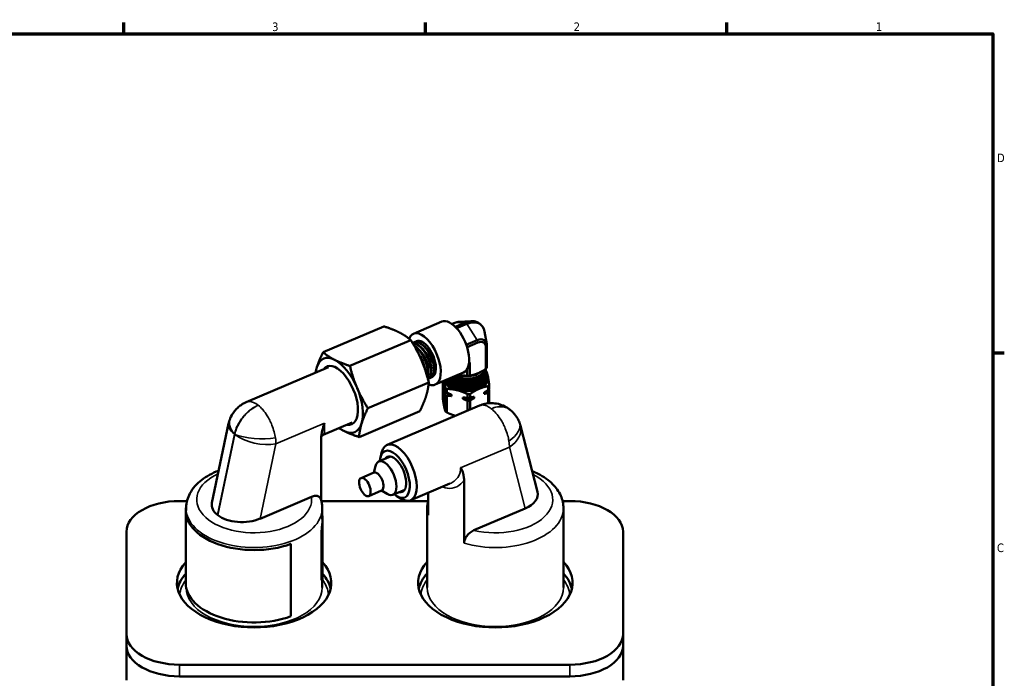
# Model space of a CAD drawing. Header units: inches. Extents: x 0.1 to 33.9, y 0.6 to 21.4.
# Tile 39 of 39: x 19.8 to 33.7, y 11.9 to 21.2. Entities that reach past the tile are written whole.
import ezdxf

# ---------------------------------------------------------------- set-up
doc = ezdxf.new("R2010")
doc.units = ezdxf.units.IN
doc.header["$MEASUREMENT"] = 0
for name, color, linetype, lineweight in [('Border (ANSI)', 7, 'Continuous', 70), ('Visible (ANSI)', 7, 'Continuous', 50), ('Visible Narrow (ANSI)', 7, 'Continuous', 35)]:
    doc.layers.add(name, color=color, linetype=linetype, lineweight=lineweight)
doc.styles.add('Note Text (ANSI)', font='tahoma.ttf')

# ---------------------------------------------------------------- blocks, each defined once
blk = doc.blocks.new('Borders Default Border')
at = {"layer": 'Border (ANSI)'}
for p, q in [((21.25, 21), (21.25, 21.16)), ((25.5, 21), (25.5, 21.16)), ((29.75, 21), (29.75, 21.16)), ((33.5, 16.5), (33.66, 16.5))]:
    blk.add_line(p, q, dxfattribs=at)
at = {"layer": 'Border (ANSI)', "flags": 128}
blk.add_lwpolyline([(0.5, 1), (0.5, 21), (33.5, 21), (33.5, 1), (0.5, 1)], dxfattribs=at)
at = {"layer": 'Border (ANSI)', "char_height": 0.12, "attachment_point": 7, "style": 'Note Text (ANSI)'}
for s, insert in [('3', (23.338, 21.037)), ('2', (27.589, 21.04)), ('1', (31.848, 21.04)), ('D', (33.556, 19.19)), ('C', (33.556, 13.688))]:
    blk.add_mtext(s, dxfattribs=dict(at, insert=insert))

msp = doc.modelspace()

# ---------------------------------------------------------------- linework, layer by layer
at = {"layer": 'Visible (ANSI)'}
for p, q in [((25.732, 16.94), (25.331, 16.77)), ((25.963, 16.936), (26.146, 16.947)), ((24.915, 16.874), (24.057, 16.509)), ((25.916, 16.924), (25.875, 16.907)), ((25.922, 16.867), (26.061, 16.926)), ((26.083, 16.909), (25.94, 16.848)), ((26.365, 16.621), (26.332, 16.802)), ((25.293, 16.681), (24.435, 16.316)), ((26.075, 16.615), (26.228, 16.68)), ((25.34, 16.65), (25.334, 16.648)), ((26.239, 16.645), (26.086, 16.581)), ((26.352, 16.276), (26.352, 16.579)), ((26.367, 16.598), (26.367, 16.295)), ((24.134, 16.298), (22.975, 15.804)), ((26.089, 16.177), (26.089, 16.27)), ((26.115, 16.362), (26.125, 16.366)), ((26.125, 16.366), (26.125, 16.179)), ((26.353, 16.272), (26.353, 16.267)), ((25.578, 16.151), (25.573, 16.149)), ((26.038, 16.223), (25.637, 16.052)), ((26.353, 16.238), (26.353, 16.233)), ((26.353, 16.204), (26.353, 16.199)), ((26.353, 16.17), (26.353, 16.165)), ((26.353, 16.136), (26.353, 16.135)), ((25.547, 16.083), (24.688, 15.718)), ((25.743, 16.095), (25.743, 15.86)), ((25.751, 16.087), (25.751, 16.066)), ((25.771, 15.966), (25.771, 15.986)), ((25.779, 15.957), (25.779, 16.009)), ((25.8, 15.992), (25.8, 15.94)), ((26.385, 15.978), (26.385, 16.03)), ((26.4, 16.049), (26.4, 15.998)), ((25.779, 15.677), (25.779, 15.912)), ((25.8, 15.895), (25.8, 15.66)), ((25.866, 15.912), (25.866, 15.891)), ((26.027, 15.851), (26.027, 15.871)), ((26.093, 15.867), (26.093, 15.918)), ((26.129, 15.92), (26.129, 15.869)), ((26.129, 15.824), (26.129, 15.7)), ((26.186, 15.881), (26.186, 15.861)), ((26.328, 15.921), (26.328, 15.941)), ((26.385, 15.789), (26.385, 15.933)), ((26.4, 15.952), (26.4, 15.79)), ((24.959, 15.202), (26.263, 15.757)), ((26.093, 15.685), (26.093, 15.822)), ((26.692, 15.698), (26.687, 15.701)), ((25.422, 15.679), (24.564, 15.313)), ((25.884, 15.625), (25.884, 15.596)), ((22.49, 14.384), (22.726, 15.502)), ((24.466, 15.516), (24.058, 15.342)), ((27.079, 14.541), (26.841, 15.469)), ((24.03, 14.419), (24.03, 15.295)), ((24.84, 14.967), (25.008, 15.038)), ((24.865, 15.021), (24.882, 15.092)), ((24.773, 14.81), (24.794, 14.901)), ((24.773, 14.811), (24.592, 14.733)), ((25.292, 14.42), (25.846, 14.656)), ((26.045, 14.705), (26.045, 13.816)), ((23.893, 14.469), (23.17, 14.161)), ((24.881, 14.558), (24.7, 14.48)), ((24.88, 14.557), (24.96, 14.509)), ((25.04, 14.497), (25.208, 14.568)), ((25.097, 14.478), (25.159, 14.441)), ((25.54, 14.211), (25.54, 14.526)), ((22.138, 14.41), (22.035, 14.41)), ((22.125, 14.275), (22.125, 14.308)), ((25.538, 14.41), (24.033, 14.41)), ((24.045, 14.155), (24.045, 14.308)), ((25.525, 13.192), (25.525, 14.308)), ((26.906, 14.304), (26.183, 13.997)), ((27.535, 14.41), (27.433, 14.41)), ((27.445, 13.192), (27.445, 14.308)), ((22.12, 13.254), (22.12, 14.275)), ((22.573, 14.209), (22.567, 14.213)), ((24.05, 13.338), (24.05, 14.155)), ((21.285, 13.977), (21.285, 12.534)), ((24.035, 13.952), (24.035, 13.34)), ((28.285, 12.534), (28.285, 13.977)), ((23.602, 13.805), (23.6, 13.807)), ((23.602, 12.784), (23.602, 13.805)), ((22.125, 13.192), (22.125, 13.197)), ((24.043, 13.287), (24.038, 13.288)), ((24.045, 13.192), (24.045, 13.29)), ((21.285, 12.534), (21.285, 12.37)), ((28.285, 12.37), (28.285, 12.534)), ((21.285, 12.37), (21.285, 11.881)), ((28.285, 11.881), (28.285, 12.37)), ((22.035, 12.101), (27.535, 12.101)), ((27.535, 11.937), (22.035, 11.937))]:
    msp.add_line(p, q, dxfattribs=at)
msp.add_arc((26.072, 16.661), 0.315, 47.5244, 56.3417, dxfattribs=at)
for centre, major_axis, ratio, start_param, end_param in [((25.885, 16.581), (0.153, -0.359), 0.484496, 0, 3.141593), ((25.916, 16.783), (0.107, 0.136), 0.657214, 0.527572, 0.872622), ((26.061, 16.669), (0.194, 0.247), 0.657214, 0.050627, 0.872622), ((26.083, 16.652), (0.194, 0.247), 0.657214, 5.755613, 7.155807), ((25.484, 16.411), (0.153, -0.359), 0.484496, 5.825991, 9.884167), ((25.484, 16.411), (0.108, -0.254), 0.484496, 6.211463, 9.569271), ((26.228, 16.539), (0.107, 0.136), 0.657214, 5.585011, 7.155807), ((26.239, 16.53), (0.087, 0.111), 0.657214, 5.585011, 7.155807), ((24.285, 15.9), (-0.22, 0.518), 0.484496, 5.757176, 6.804374), ((24.285, 15.9), (-0.22, 0.518), 0.484496, 4.709979, 5.757176), ((24.285, 15.9), (-0.22, 0.518), 0.484496, 0.521189, 0.714295), ((24.285, 15.9), (0.174, -0.409), 0.484496, 5.989765, 9.718198), ((26.072, 16.661), (-0.245, -0.371), 0.532524, 1.028503, 1.062396), ((26.072, 16.358), (0.315, 0), 0.57735, 5.813275, 5.929215), ((26.072, 16.12), (0.351, 0), 0.57735, 0.583551, 0.641077), ((26.072, 16.138), (-0.313, 0), 0.57735, 0.179277, 1.158856), ((26.072, 16.138), (0.286, 0), 0.57735, 3.274431, 6.461096), ((26.072, 16.135), (-0.281, 0), 0.57735, 0.102947, 0.777411), ((26.072, 16.309), (-0.254, 0), 0.57735, 1.042871, 1.425432), ((26.072, 16.313), (-0.25, 0), 0.57735, 1.073275, 2.513633), ((26.072, 16.358), (-0.315, 0), 0.57735, 1.624485, 1.740424), ((26.072, 16.138), (0.313, 0), 0.57735, 5.347646, 6.394844), ((26.072, 16.135), (0.281, 0), 0.57735, 5.505774, 6.283185), ((26.072, 16.138), (0.312, 0), 0.57735, 0.111658, 0.458629), ((24.285, 15.9), (0.22, -0.518), 0.484496, 0.521189, 1.568386), ((26.072, 16.024), (-0.351, 0), 0.57735, 5.908179, 5.922951), ((26.072, 16.036), (-0.325, 0), 0.57735, 0.385404, 0.88511), ((26.072, 16.12), (-0.351, 0), 0.57735, 0.583551, 0.686963), ((26.072, 16.138), (-0.313, 0), 0.57735, 1.158856, 2.206053), ((26.072, 16.036), (0.325, 0), 0.57735, 5.621392, 5.93687), ((26.072, 16.12), (0.351, 0), 0.57735, 5.819539, 5.922951), ((26.072, 16.069), (0.351, 0), 0.57735, 5.819539, 5.922951), ((26.072, 16.069), (-0.351, 0), 0.57735, 0.583551, 0.686963), ((26.072, 16.024), (-0.351, 0), 0.57735, 0.583551, 0.686963), ((26.072, 16.036), (-0.325, 0), 0.57735, 1.432602, 1.932307), ((26.072, 16.12), (-0.351, 0), 0.57735, 1.630749, 1.734161), ((26.072, 16.069), (-0.351, 0), 0.57735, 1.630749, 1.734161), ((26.072, 16.024), (-0.351, 0), 0.57735, 1.630749, 1.734161), ((26.072, 16.024), (0.351, 0), 0.57735, 5.819539, 5.922951), ((26.072, 15.789), (-0.351, 0), 0.57735, 0.583551, 0.686963), ((24.285, 15.9), (-0.22, 0.518), 0.484496, 2.427298, 2.615584), ((24.285, 15.9), (0.22, -0.518), 0.484496, 5.757176, 6.804374), ((25.069, 14.787), (-0.139, 0.327), 0.484496, 2.374193, 7.050585), ((25.125, 14.811), (0.166, -0.391), 0.484496, 5.696215, 10.011748), ((24.94, 14.732), (0.1, -0.235), 0.484496, 5.696215, 10.011748), ((25.069, 14.787), (-0.106, 0.248), 0.484496, 2.812772, 6.612006), ((25.109, 14.804), (-0.106, 0.248), 0.484496, 0.167994, 0.32882), ((24.827, 14.684), (-0.054, 0.127), 0.484496, 3.141593, 6.283185), ((25.109, 14.804), (0.106, -0.248), 0.484496, 5.954365, 6.115191), ((26.656, 14.5), (0.427, 0.009), 0.57242, 5.322407, 6.416062), ((22.035, 13.977), (-0.75, 0), 0.57735, 4.712389, 6.283185), ((23.085, 14.275), (-0.965, 0), 0.57735, 6.170979, 8.419152), ((22.915, 14.361), (-0.427, -0.009), 0.57242, 6.150308, 6.893204), ((27.535, 13.977), (0.75, 0), 0.57735, 0, 1.570796), ((22.921, 14.357), (-0.427, -0.009), 0.57242, 0.610018, 2.180815), ((23.085, 14.155), (0.965, 0), 0.57735, 6.233931, 6.385027), ((23.085, 13.255), (1.088, 0), 0.57735, 2.661492, 6.763286), ((26.485, 13.255), (1.088, 0), 0.57735, 2.651635, 6.773143), ((23.085, 13.092), (-1.088, 0), 0.57735, 5.803085, 6.152834), ((23.085, 13.338), (0.965, 0), 0.57735, 6.233931, 6.283185), ((23.085, 13.092), (1.088, 0), 0.57735, 0.130352, 0.4801), ((26.485, 13.092), (-1.088, 0), 0.57735, 5.793228, 6.152834), ((26.485, 13.092), (1.088, 0), 0.57735, 0.130352, 0.489957), ((23.085, 13.254), (-0.965, 0), 0.57735, 0, 2.135966), ((22.035, 12.534), (-0.75, 0), 0.57735, 0, 1.570796), ((27.535, 12.534), (0.75, 0), 0.57735, 4.712389, 6.283185), ((22.035, 12.37), (-0.75, 0), 0.57735, 0, 1.570796), ((27.535, 12.37), (0.75, 0), 0.57735, 4.712389, 6.283185)]:
    msp.add_ellipse(centre, major_axis=major_axis, ratio=ratio, start_param=start_param, end_param=end_param, dxfattribs=at)
msp.add_ellipse((24.646, 14.607), major_axis=(-0.054, 0.127), ratio=0.484496, dxfattribs=at)
for points, weights in [([(24.915, 16.874), (25.042, 16.833), (25.13, 16.789)], [3.57900139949, 3.85583812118, 3.85583812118]), ([(25.13, 16.789), (25.217, 16.744), (25.293, 16.681)], [3.85583812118, 3.85583812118, 3.57900139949]), ([(25.293, 16.681), (25.387, 16.532), (25.446, 16.393)], [3.57900139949, 3.85583812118, 3.85583812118]), ([(24.057, 16.509), (23.998, 16.39), (23.969, 16.296)], [3.57900139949, 3.85583812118, 3.85583812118]), ([(24.22, 16.401), (24.132, 16.446), (24.057, 16.509)], [3.85583812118, 3.85583812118, 3.57900139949]), ([(24.435, 16.316), (24.308, 16.357), (24.22, 16.401)], [3.57900139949, 3.85583812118, 3.85583812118]), ([(25.446, 16.393), (25.504, 16.254), (25.547, 16.083)], [3.85583812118, 3.85583812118, 3.57900139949]), ([(23.969, 16.296), (23.957, 16.257), (23.949, 16.219)], [3.85583812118, 3.85583812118, 3.80853129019]), ([(24.536, 16.006), (24.477, 16.144), (24.435, 16.316)], [3.85583812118, 3.85583812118, 3.57900139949]), ([(26.352, 16.276), (26.292, 16.234), (26.239, 16.212)], [2.60225408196, 2.75727684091, 2.75727684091]), ([(25.779, 16.009), (25.771, 16.066), (25.763, 16.106)], [2.2199854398, 2.33717637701, 2.35352995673]), ([(25.966, 16.192), (26.024, 16.178), (26.089, 16.177)], [1.78938674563, 1.78411043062, 1.68907452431]), ([(26.239, 16.212), (26.185, 16.189), (26.125, 16.179)], [2.75727684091, 2.75727684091, 2.60225408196]), ([(26.364, 16.232), (26.374, 16.201), (26.382, 16.158)], [2.2199854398, 2.35618214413, 2.35618214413]), ([(26.382, 16.158), (26.391, 16.115), (26.4, 16.049)], [2.35618214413, 2.35618214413, 2.2199854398]), ([(24.688, 15.718), (24.595, 15.867), (24.536, 16.006)], [3.57900139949, 3.85583812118, 3.85583812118]), ([(25.547, 16.083), (25.539, 15.986), (25.51, 15.892)], [3.57900139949, 3.85583812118, 3.85583812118]), ([(25.751, 16.066), (25.748, 16.082), (25.743, 16.095)], [1.99061588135, 1.96191620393, 1.91181894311]), ([(25.749, 16.1), (25.75, 16.093), (25.751, 16.087)], [1.36741334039, 1.37367346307, 1.37890656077]), ([(25.771, 15.986), (25.775, 15.971), (25.779, 15.957)], [1.37890656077, 1.35902619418, 1.32432364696]), ([(25.779, 15.912), (25.775, 15.942), (25.771, 15.966)], [1.91181894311, 1.96191620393, 1.99061588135]), ([(25.947, 15.973), (25.878, 15.99), (25.8, 15.992)], [2.35618214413, 2.35618214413, 2.2199854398]), ([(26.093, 15.918), (26.015, 15.956), (25.947, 15.973)], [2.2199854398, 2.35618214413, 2.35618214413]), ([(26.257, 15.993), (26.197, 15.967), (26.129, 15.92)], [2.35618214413, 2.35618214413, 2.2199854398]), ([(26.385, 16.03), (26.318, 16.019), (26.257, 15.993)], [2.2199854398, 2.35618214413, 2.35618214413]), ([(26.328, 15.941), (26.355, 15.958), (26.385, 15.978)], [1.37890656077, 1.35902619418, 1.32432364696]), ([(26.395, 15.99), (26.397, 15.972), (26.4, 15.952)], [1.9694361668, 1.94544876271, 1.91181894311]), ([(25.51, 15.892), (25.481, 15.798), (25.422, 15.679)], [3.85583812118, 3.85583812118, 3.57900139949]), ([(25.743, 15.86), (25.753, 15.794), (25.761, 15.751)], [2.2199854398, 2.35618214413, 2.35618214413]), ([(25.8, 15.94), (25.835, 15.924), (25.866, 15.912)], [1.32432364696, 1.35902619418, 1.37890656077]), ([(25.866, 15.891), (25.835, 15.895), (25.8, 15.895)], [1.99061588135, 1.96191620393, 1.91181894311]), ([(26.027, 15.871), (26.059, 15.867), (26.093, 15.867)], [1.37890656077, 1.35902619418, 1.32432364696]), ([(26.093, 15.822), (26.059, 15.838), (26.027, 15.851)], [1.91181894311, 1.96191620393, 1.99061588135]), ([(26.129, 15.869), (26.159, 15.874), (26.186, 15.881)], [1.32432364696, 1.35902619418, 1.37890656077]), ([(26.186, 15.861), (26.159, 15.845), (26.129, 15.824)], [1.99061588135, 1.96191620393, 1.91181894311]), ([(26.385, 15.933), (26.355, 15.928), (26.328, 15.921)], [1.91181894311, 1.96191620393, 1.99061588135]), ([(24.601, 15.505), (24.63, 15.598), (24.688, 15.718)], [3.85583812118, 3.85583812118, 3.57900139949]), ([(25.761, 15.751), (25.77, 15.708), (25.779, 15.677)], [2.35618214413, 2.35618214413, 2.2199854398]), ([(25.8, 15.66), (25.865, 15.629), (25.922, 15.612)], [2.2199854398, 2.3324145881, 2.35203449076]), ([(24.282, 15.437), (24.314, 15.417), (24.349, 15.399)], [3.81123779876, 3.85583812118, 3.85583812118]), ([(24.564, 15.313), (24.572, 15.411), (24.601, 15.505)], [3.57900139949, 3.85583812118, 3.85583812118]), ([(24.349, 15.399), (24.437, 15.354), (24.564, 15.313)], [3.85583812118, 3.85583812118, 3.57900139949])]:
    msp.add_rational_spline(points, weights, degree=2, dxfattribs=at)
for points, knots in [([(25.361, 16.655), (25.362, 16.656), (25.364, 16.657), (25.365, 16.658), (25.365, 16.658), (25.365, 16.658)], [-11.56001698, -11.56001698, -11.56001698, -11.56001698, -11.53640321, -11.53640321, -11.53598559, -11.53598559, -11.53598559, -11.53598559]), ([(25.319, 16.639), (25.319, 16.64), (25.32, 16.64), (25.325, 16.643), (25.33, 16.646), (25.338, 16.649), (25.342, 16.65), (25.356, 16.653), (25.368, 16.653), (25.387, 16.65), (25.394, 16.648), (25.405, 16.644), (25.41, 16.642), (25.42, 16.637), (25.426, 16.633), (25.439, 16.625), (25.446, 16.62), (25.461, 16.608), (25.468, 16.602), (25.48, 16.591), (25.484, 16.586), (25.494, 16.576), (25.5, 16.569), (25.512, 16.555), (25.518, 16.547), (25.53, 16.53), (25.536, 16.521), (25.546, 16.505), (25.55, 16.498), (25.557, 16.486), (25.56, 16.479), (25.57, 16.461), (25.575, 16.449), (25.585, 16.427), (25.589, 16.418), (25.595, 16.4), (25.598, 16.391), (25.605, 16.37), (25.608, 16.356), (25.614, 16.333), (25.616, 16.322), (25.618, 16.303), (25.619, 16.294), (25.621, 16.279), (25.621, 16.273), (25.621, 16.251), (25.62, 16.235), (25.616, 16.213), (25.614, 16.205), (25.611, 16.194), (25.609, 16.19), (25.605, 16.181), (25.602, 16.176), (25.596, 16.167), (25.592, 16.163), (25.584, 16.155), (25.579, 16.152), (25.571, 16.148), (25.568, 16.146), (25.56, 16.144), (25.556, 16.144), (25.552, 16.143)], [-15.953771, -15.953771, -15.953771, -15.953771, -15.945133, -15.945133, -15.864504, -15.864504, -15.810559, -15.810559, -15.648191, -15.648191, -15.555575, -15.555575, -15.50193, -15.50193, -15.425721, -15.425721, -15.338113, -15.338113, -15.2464, -15.2464, -15.19275, -15.19275, -15.120426, -15.120426, -15.036257, -15.036257, -14.952325, -14.952325, -14.892776, -14.892776, -14.83905, -14.83905, -14.736329, -14.736329, -14.658081, -14.658081, -14.588409, -14.588409, -14.477743, -14.477743, -14.390031, -14.390031, -14.309425, -14.309425, -14.255121, -14.255121, -14.094172, -14.094172, -14.001102, -14.001102, -13.947307, -13.947307, -13.867857, -13.867857, -13.781016, -13.781016, -13.684712, -13.684712, -13.628103, -13.628103, -13.558746, -13.558746, -13.558746, -13.558746]), ([(25.535, 16.131), (25.535, 16.131), (25.535, 16.131), (25.539, 16.133), (25.542, 16.135), (25.549, 16.14), (25.554, 16.145), (25.561, 16.154), (25.564, 16.158), (25.569, 16.168), (25.571, 16.172), (25.575, 16.185), (25.578, 16.194), (25.581, 16.212), (25.582, 16.22), (25.583, 16.237), (25.583, 16.245), (25.582, 16.259), (25.582, 16.265), (25.58, 16.288), (25.577, 16.306), (25.571, 16.334), (25.568, 16.345), (25.563, 16.362), (25.561, 16.369), (25.557, 16.383), (25.554, 16.39), (25.547, 16.409), (25.542, 16.421), (25.533, 16.442), (25.528, 16.451), (25.519, 16.468), (25.515, 16.476), (25.503, 16.496), (25.495, 16.508), (25.481, 16.528), (25.474, 16.537), (25.461, 16.553), (25.455, 16.56), (25.444, 16.571), (25.44, 16.576), (25.423, 16.592), (25.41, 16.602), (25.39, 16.616), (25.383, 16.62), (25.372, 16.626), (25.367, 16.628), (25.358, 16.631), (25.353, 16.633), (25.342, 16.636), (25.335, 16.637), (25.325, 16.637), (25.323, 16.637), (25.32, 16.637)], [-16.647647, -16.647647, -16.647647, -16.647647, -16.642762, -16.642762, -16.583222, -16.583222, -16.488106, -16.488106, -16.408875, -16.408875, -16.342007, -16.342007, -16.230868, -16.230868, -16.142908, -16.142908, -16.062067, -16.062067, -16.007644, -16.007644, -15.853421, -15.853421, -15.766941, -15.766941, -15.710553, -15.710553, -15.653915, -15.653915, -15.554965, -15.554965, -15.476197, -15.476197, -15.40746, -15.40746, -15.296315, -15.296315, -15.2084, -15.2084, -15.127544, -15.127544, -15.073236, -15.073236, -14.91545, -14.91545, -14.826394, -14.826394, -14.771896, -14.771896, -14.709756, -14.709756, -14.618397, -14.618397, -14.581405, -14.581405, -14.581405, -14.581405]), ([(25.321, 16.635), (25.326, 16.635), (25.33, 16.634), (25.341, 16.632), (25.347, 16.631), (25.36, 16.626), (25.366, 16.623), (25.377, 16.618), (25.381, 16.616), (25.393, 16.608), (25.4, 16.603), (25.415, 16.592), (25.422, 16.586), (25.435, 16.573), (25.441, 16.567), (25.452, 16.555), (25.456, 16.551), (25.467, 16.537), (25.474, 16.528), (25.487, 16.51), (25.493, 16.5), (25.504, 16.482), (25.509, 16.473), (25.517, 16.458), (25.521, 16.452), (25.528, 16.436), (25.533, 16.427), (25.542, 16.407), (25.546, 16.396), (25.554, 16.372), (25.559, 16.358), (25.564, 16.337), (25.566, 16.328), (25.57, 16.311), (25.572, 16.301), (25.575, 16.281), (25.576, 16.269), (25.577, 16.253), (25.577, 16.247), (25.577, 16.235), (25.577, 16.229), (25.576, 16.216), (25.575, 16.208), (25.571, 16.187), (25.568, 16.176), (25.562, 16.162), (25.56, 16.158), (25.555, 16.15), (25.551, 16.146), (25.544, 16.138), (25.54, 16.135), (25.535, 16.132), (25.535, 16.131), (25.534, 16.131)], [-20.143334, -20.143334, -20.143334, -20.143334, -20.08606, -20.08606, -19.998348, -19.998348, -19.922349, -19.922349, -19.868818, -19.868818, -19.775748, -19.775748, -19.688621, -19.688621, -19.610677, -19.610677, -19.557073, -19.557073, -19.463648, -19.463648, -19.37658, -19.37658, -19.298407, -19.298407, -19.244787, -19.244787, -19.164104, -19.164104, -19.07681, -19.07681, -18.966226, -18.966226, -18.895719, -18.895719, -18.817536, -18.817536, -18.715212, -18.715212, -18.661025, -18.661025, -18.602803, -18.602803, -18.517847, -18.517847, -18.369425, -18.369425, -18.313699, -18.313699, -18.232898, -18.232898, -18.14425, -18.14425, -18.13899, -18.13899, -18.13899, -18.13899]), ([(25.578, 16.151), (25.581, 16.152), (25.583, 16.154), (25.589, 16.158), (25.593, 16.16), (25.599, 16.167), (25.602, 16.171), (25.609, 16.181), (25.612, 16.187), (25.617, 16.198), (25.618, 16.203), (25.621, 16.212), (25.622, 16.216), (25.624, 16.229), (25.625, 16.237), (25.627, 16.259), (25.627, 16.275), (25.625, 16.298), (25.624, 16.304), (25.622, 16.319), (25.62, 16.329), (25.616, 16.349), (25.614, 16.359), (25.607, 16.383), (25.603, 16.397), (25.595, 16.419), (25.591, 16.427), (25.584, 16.444), (25.58, 16.454), (25.57, 16.475), (25.564, 16.486), (25.554, 16.504), (25.55, 16.51), (25.542, 16.522), (25.538, 16.528), (25.528, 16.543), (25.521, 16.552), (25.503, 16.574), (25.492, 16.587), (25.475, 16.603), (25.471, 16.607), (25.46, 16.616), (25.453, 16.621), (25.439, 16.631), (25.432, 16.635), (25.416, 16.644), (25.407, 16.647), (25.393, 16.652), (25.388, 16.653), (25.377, 16.655), (25.372, 16.655), (25.359, 16.655), (25.352, 16.654), (25.344, 16.651), (25.342, 16.651), (25.34, 16.65)], [-21.064367, -21.064367, -21.064367, -21.064367, -21.016504, -21.016504, -20.949329, -20.949329, -20.870315, -20.870315, -20.772277, -20.772277, -20.715222, -20.715222, -20.658633, -20.658633, -20.572542, -20.572542, -20.422416, -20.422416, -20.36705, -20.36705, -20.286274, -20.286274, -20.19797, -20.19797, -20.087119, -20.087119, -20.019935, -20.019935, -19.940902, -19.940902, -19.843349, -19.843349, -19.785872, -19.785872, -19.729714, -19.729714, -19.643233, -19.643233, -19.492088, -19.492088, -19.436863, -19.436863, -19.356074, -19.356074, -19.267803, -19.267803, -19.156769, -19.156769, -19.088957, -19.088957, -19.010068, -19.010068, -18.911423, -18.911423, -18.880454, -18.880454, -18.880454, -18.880454]), ([(25.528, 16.155), (25.528, 16.156), (25.528, 16.156), (25.531, 16.163), (25.533, 16.171), (25.536, 16.186), (25.537, 16.194), (25.538, 16.208), (25.539, 16.215), (25.539, 16.227), (25.539, 16.231), (25.538, 16.249), (25.537, 16.263), (25.533, 16.287), (25.531, 16.296), (25.528, 16.313), (25.526, 16.321), (25.52, 16.342), (25.516, 16.355), (25.507, 16.379), (25.503, 16.39), (25.494, 16.41), (25.49, 16.42), (25.482, 16.436), (25.479, 16.442), (25.471, 16.457), (25.466, 16.465), (25.455, 16.483), (25.449, 16.493), (25.436, 16.511), (25.429, 16.52), (25.418, 16.533), (25.414, 16.538), (25.404, 16.549), (25.399, 16.554), (25.387, 16.566), (25.38, 16.573), (25.366, 16.584), (25.36, 16.588), (25.35, 16.595), (25.346, 16.598), (25.342, 16.6)], [-11.91005, -11.91005, -11.91005, -11.91005, -11.908718, -11.908718, -11.808048, -11.808048, -11.729524, -11.729524, -11.65939, -11.65939, -11.6132, -11.6132, -11.489256, -11.489256, -11.408143, -11.408143, -11.346622, -11.346622, -11.235889, -11.235889, -11.148498, -11.148498, -11.067594, -11.067594, -11.013906, -11.013906, -10.937623, -10.937623, -10.8497, -10.8497, -10.758556, -10.758556, -10.7046, -10.7046, -10.636974, -10.636974, -10.551547, -10.551547, -10.471475, -10.471475, -10.424477, -10.424477, -10.424477, -10.424477]), ([(25.347, 16.591), (25.35, 16.589), (25.353, 16.587), (25.363, 16.58), (25.37, 16.574), (25.383, 16.562), (25.39, 16.555), (25.406, 16.539), (25.414, 16.529), (25.427, 16.513), (25.432, 16.507), (25.442, 16.492), (25.448, 16.483), (25.459, 16.465), (25.465, 16.455), (25.475, 16.437), (25.479, 16.429), (25.486, 16.414), (25.489, 16.408), (25.496, 16.392), (25.5, 16.382), (25.507, 16.362), (25.511, 16.351), (25.518, 16.327), (25.522, 16.314), (25.526, 16.293), (25.527, 16.285), (25.53, 16.269), (25.531, 16.26), (25.533, 16.237), (25.534, 16.224), (25.533, 16.207), (25.533, 16.203), (25.532, 16.192), (25.531, 16.186), (25.529, 16.174), (25.527, 16.168), (25.526, 16.163)], [-24.297174, -24.297174, -24.297174, -24.297174, -24.257773, -24.257773, -24.176966, -24.176966, -24.089176, -24.089176, -23.980339, -23.980339, -23.917268, -23.917268, -23.834838, -23.834838, -23.750339, -23.750339, -23.678798, -23.678798, -23.625389, -23.625389, -23.54467, -23.54467, -23.457806, -23.457806, -23.346866, -23.346866, -23.282721, -23.282721, -23.20277, -23.20277, -23.079433, -23.079433, -23.033758, -23.033758, -22.96425, -22.96425, -22.896818, -22.896818, -22.896818, -22.896818]), ([(25.539, 16.23), (25.539, 16.236), (25.54, 16.242), (25.54, 16.275), (25.536, 16.307), (25.518, 16.372), (25.505, 16.406), (25.472, 16.469), (25.452, 16.499), (25.419, 16.537), (25.407, 16.549), (25.395, 16.559)], [0.34787709, 0.34787709, 0.34787709, 0.34787709, 0.34868421, 0.34868421, 0.35238487, 0.35238487, 0.35608553, 0.35608553, 0.35978618, 0.35978618, 0.36185565, 0.36185565, 0.36185565, 0.36185565]), ([(25.583, 16.25), (25.584, 16.262), (25.584, 16.274), (25.581, 16.315), (25.575, 16.348), (25.554, 16.414), (25.539, 16.447), (25.504, 16.507), (25.483, 16.535), (25.454, 16.564), (25.447, 16.571), (25.439, 16.577)], [0.2952424, 0.2952424, 0.2952424, 0.2952424, 0.296875, 0.296875, 0.30057566, 0.30057566, 0.30427632, 0.30427632, 0.30797697, 0.30797697, 0.30922266, 0.30922266, 0.30922266, 0.30922266]), ([(25.626, 16.27), (25.628, 16.287), (25.628, 16.306), (25.621, 16.356), (25.613, 16.389), (25.588, 16.454), (25.572, 16.486), (25.535, 16.544), (25.513, 16.569), (25.489, 16.59), (25.486, 16.593), (25.484, 16.595)], [0.24260008, 0.24260008, 0.24260008, 0.24260008, 0.24506579, 0.24506579, 0.24876645, 0.24876645, 0.25246711, 0.25246711, 0.25616776, 0.25616776, 0.25659749, 0.25659749, 0.25659749, 0.25659749]), ([(25.494, 16.267), (25.492, 16.277), (25.491, 16.288), (25.481, 16.331), (25.47, 16.365), (25.441, 16.428), (25.423, 16.458), (25.404, 16.483)], [0.402946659, 0.402946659, 0.402946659, 0.402946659, 0.404194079, 0.404194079, 0.407894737, 0.407894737, 0.411371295, 0.411371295, 0.411371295, 0.411371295]), ([(25.483, 16.298), (25.478, 16.315), (25.473, 16.332), (25.464, 16.359), (25.46, 16.37), (25.452, 16.387), (25.449, 16.394), (25.443, 16.407), (25.44, 16.414), (25.432, 16.429), (25.427, 16.438), (25.422, 16.447)], [-6.9101645, -6.9101645, -6.9101645, -6.9101645, -6.7718376, -6.7718376, -6.6856336, -6.6856336, -6.6283896, -6.6283896, -6.5736654, -6.5736654, -6.4950008, -6.4950008, -6.4950008, -6.4950008]), ([(25.478, 16.316), (25.471, 16.342), (25.461, 16.369), (25.441, 16.413), (25.432, 16.429), (25.423, 16.445)], [0.404936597, 0.404936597, 0.404936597, 0.404936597, 0.407894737, 0.407894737, 0.409853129, 0.409853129, 0.409853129, 0.409853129]), ([(25.522, 16.335), (25.522, 16.336), (25.522, 16.337), (25.513, 16.37), (25.499, 16.404), (25.478, 16.445), (25.473, 16.454), (25.467, 16.464)], [0.352310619, 0.352310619, 0.352310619, 0.352310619, 0.352384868, 0.352384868, 0.356085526, 0.356085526, 0.35721372, 0.35721372, 0.35721372, 0.35721372]), ([(25.566, 16.355), (25.564, 16.362), (25.561, 16.37), (25.548, 16.411), (25.533, 16.444), (25.514, 16.477), (25.513, 16.48), (25.511, 16.482)], [0.299679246, 0.299679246, 0.299679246, 0.299679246, 0.300575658, 0.300575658, 0.304276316, 0.304276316, 0.304578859, 0.304578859, 0.304578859, 0.304578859]), ([(25.61, 16.374), (25.606, 16.389), (25.601, 16.404), (25.584, 16.447), (25.571, 16.475), (25.555, 16.501)], [0.247037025, 0.247037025, 0.247037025, 0.247037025, 0.248766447, 0.248766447, 0.251952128, 0.251952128, 0.251952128, 0.251952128]), ([(26.338, 16.266), (26.336, 16.26), (26.334, 16.255), (26.321, 16.229), (26.305, 16.211), (26.261, 16.178), (26.233, 16.163), (26.171, 16.143), (26.137, 16.136), (26.066, 16.13), (26.029, 16.131), (25.959, 16.141), (25.927, 16.15), (25.898, 16.162), (25.898, 16.162), (25.897, 16.163)], [-1.729135, -1.729135, -1.729135, -1.729135, -1.654242, -1.654242, -1.391068, -1.391068, -1.116618, -1.116618, -0.849824, -0.849824, -0.571296, -0.571296, -0.300991, -0.300991, -0.294373, -0.294373, -0.294373, -0.294373]), ([(25.931, 16.177), (25.937, 16.175), (25.943, 16.174), (25.983, 16.166), (26.013, 16.164), (26.035, 16.164)], [-0.1982824, -0.1982824, -0.1982824, -0.1982824, -0.167082, -0.167082, 0, 0, 0, 0]), ([(25.941, 16.181), (25.944, 16.18), (25.948, 16.179), (25.977, 16.171), (26.006, 16.166), (26.035, 16.164)], [34.4158097, 34.4158097, 34.4158097, 34.4158097, 34.4456386, 34.4456386, 34.6715152, 34.6715152, 34.6715152, 34.6715152]), ([(25.945, 16.146), (25.955, 16.143), (25.964, 16.14), (26.005, 16.132), (26.037, 16.129), (26.103, 16.13), (26.136, 16.134), (26.18, 16.145), (26.193, 16.149), (26.205, 16.154)], [30.3615976, 30.3615976, 30.3615976, 30.3615976, 30.4454433, 30.4454433, 30.6933977, 30.6933977, 30.9485329, 30.9485329, 31.0557651, 31.0557651, 31.0557651, 31.0557651]), ([(25.958, 16.108), (25.968, 16.105), (25.979, 16.103), (26.022, 16.096), (26.055, 16.094), (26.116, 16.097), (26.143, 16.102), (26.17, 16.109)], [26.3317124, 26.3317124, 26.3317124, 26.3317124, 26.4230026, 26.4230026, 26.6724, 26.6724, 26.8884754, 26.8884754, 26.8884754, 26.8884754]), ([(25.958, 16.074), (25.973, 16.07), (25.989, 16.067), (26.038, 16.061), (26.072, 16.06), (26.127, 16.065), (26.149, 16.069), (26.17, 16.075)], [22.2650749, 22.2650749, 22.2650749, 22.2650749, 22.3975794, 22.3975794, 22.6494836, 22.6494836, 22.8219573, 22.8219573, 22.8219573, 22.8219573]), ([(25.958, 16.04), (25.977, 16.035), (25.997, 16.031), (26.051, 16.026), (26.085, 16.026), (26.135, 16.033), (26.153, 16.036), (26.17, 16.041)], [18.1973937, 18.1973937, 18.1973937, 18.1973937, 18.3616341, 18.3616341, 18.6162861, 18.6162861, 18.7544878, 18.7544878, 18.7544878, 18.7544878]), ([(25.958, 16.006), (25.979, 16), (26.003, 15.997), (26.059, 15.992), (26.092, 15.993), (26.139, 16), (26.155, 16.003), (26.17, 16.007)], [14.1273823, 14.1273823, 14.1273823, 14.1273823, 14.3132735, 14.3132735, 14.5617628, 14.5617628, 14.6848737, 14.6848737, 14.6848737, 14.6848737]), ([(22.975, 15.804), (22.962, 15.799), (22.948, 15.793), (22.92, 15.777), (22.905, 15.767), (22.874, 15.744), (22.857, 15.731), (22.824, 15.698), (22.808, 15.679), (22.776, 15.633), (22.761, 15.607), (22.749, 15.578)], [0.012161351, 0.012161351, 0.012161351, 0.012161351, 0.013928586, 0.013928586, 0.015695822, 0.015695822, 0.017463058, 0.017463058, 0.019230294, 0.019230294, 0.02099753, 0.02099753, 0.02099753, 0.02099753]), ([(26.263, 15.757), (26.285, 15.767), (26.311, 15.775), (26.367, 15.787), (26.398, 15.791), (26.463, 15.791), (26.496, 15.786), (26.56, 15.771), (26.59, 15.759), (26.644, 15.732), (26.667, 15.717), (26.687, 15.701)], [0.012161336, 0.012161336, 0.012161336, 0.012161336, 0.012628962, 0.012628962, 0.013096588, 0.013096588, 0.013564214, 0.013564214, 0.01403184, 0.01403184, 0.014499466, 0.014499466, 0.014499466, 0.014499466]), ([(26.692, 15.698), (26.7, 15.691), (26.709, 15.684), (26.727, 15.667), (26.736, 15.658), (26.754, 15.638), (26.764, 15.626), (26.783, 15.6), (26.792, 15.586), (26.81, 15.554), (26.818, 15.537), (26.826, 15.517)], [0.014499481, 0.014499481, 0.014499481, 0.014499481, 0.015799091, 0.015799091, 0.0170987, 0.0170987, 0.01839831, 0.01839831, 0.01969792, 0.01969792, 0.02099753, 0.02099753, 0.02099753, 0.02099753]), ([(22.726, 15.502), (22.727, 15.506), (22.728, 15.511), (22.73, 15.521), (22.731, 15.526), (22.734, 15.536), (22.736, 15.541), (22.739, 15.551), (22.741, 15.556), (22.745, 15.567), (22.747, 15.572), (22.749, 15.578)], [1.5707963, 1.5707963, 1.5707963, 1.5707963, 1.6168995, 1.6168995, 1.6630026, 1.6630026, 1.7091057, 1.7091057, 1.7552088, 1.7552088, 1.801312, 1.801312, 1.801312, 1.801312]), ([(24.079, 15.508), (24.079, 15.508), (24.079, 15.507), (24.064, 15.472), (24.053, 15.437), (24.036, 15.365), (24.03, 15.329), (24.03, 15.295)], [-0.0016276, -0.0016276, -0.0016276, -0.0016276, 0, 0, 0.3072497, 0.3072497, 0.6277631, 0.6277631, 0.6277631, 0.6277631]), ([(26.841, 15.469), (26.84, 15.473), (26.839, 15.476), (26.837, 15.483), (26.836, 15.487), (26.834, 15.494), (26.833, 15.497), (26.831, 15.503), (26.83, 15.506), (26.828, 15.512), (26.827, 15.515), (26.826, 15.517)], [1.5707963, 1.5707963, 1.5707963, 1.5707963, 1.6168995, 1.6168995, 1.6630026, 1.6630026, 1.7091057, 1.7091057, 1.7552088, 1.7552088, 1.801312, 1.801312, 1.801312, 1.801312]), ([(24.058, 15.342), (24.051, 15.339), (24.044, 15.334), (24.035, 15.326), (24.033, 15.323), (24.031, 15.32)], [9.4988752, 9.4988752, 9.4988752, 9.4988752, 9.6306217, 9.6306217, 9.7224455, 9.7224455, 9.7224455, 9.7224455]), ([(26.045, 14.705), (26.045, 14.715), (26.044, 14.725), (26.038, 14.799), (26.015, 14.846), (25.997, 14.877), (25.996, 14.877), (25.996, 14.877)], [0, 0, 0, 0, 0.0952203, 0.0952203, 0.7148165, 0.7148165, 0.7173779, 0.7173779, 0.7173779, 0.7173779]), ([(22.586, 14.838), (22.586, 14.838), (22.585, 14.838), (22.495, 14.804), (22.413, 14.76), (22.276, 14.653), (22.219, 14.59), (22.147, 14.457), (22.128, 14.39), (22.125, 14.316), (22.125, 14.312), (22.125, 14.308)], [4.660491, 4.660491, 4.660491, 4.660491, 4.6614948, 4.6614948, 5.0080849, 5.0080849, 5.3460837, 5.3460837, 5.6303413, 5.6303413, 5.6479282, 5.6479282, 5.6479282, 5.6479282]), ([(27.445, 14.308), (27.445, 14.368), (27.432, 14.429), (27.381, 14.545), (27.341, 14.6), (27.236, 14.705), (27.166, 14.753), (27.062, 14.806), (27.034, 14.819), (27.005, 14.831)], [5.6479282, 5.6479282, 5.6479282, 5.6479282, 5.8976191, 5.8976191, 6.1721101, 6.1721101, 6.4969448, 6.4969448, 6.6095583, 6.6095583, 6.6095583, 6.6095583]), ([(23.893, 14.469), (23.902, 14.473), (23.912, 14.476), (23.931, 14.481), (23.941, 14.482), (23.957, 14.483), (23.965, 14.483), (23.98, 14.479), (23.987, 14.477), (23.999, 14.471), (24.004, 14.467), (24.014, 14.458), (24.018, 14.452), (24.023, 14.442), (24.025, 14.438), (24.027, 14.433)], [1.8628911, 1.8628911, 1.8628911, 1.8628911, 1.9486429, 1.9486429, 2.0343946, 2.0343946, 2.1121873, 2.1121873, 2.18998, 2.18998, 2.2616726, 2.2616726, 2.3333652, 2.3333652, 2.3826444, 2.3826444, 2.3826444, 2.3826444]), ([(24.045, 14.308), (24.045, 14.316), (24.045, 14.325), (24.044, 14.342), (24.043, 14.35), (24.041, 14.367), (24.04, 14.375), (24.037, 14.392), (24.035, 14.4), (24.031, 14.417), (24.029, 14.425), (24.027, 14.433)], [2.5063355, 2.5063355, 2.5063355, 2.5063355, 2.5412167, 2.5412167, 2.5760979, 2.5760979, 2.6109791, 2.6109791, 2.6458603, 2.6458603, 2.6807415, 2.6807415, 2.6807415, 2.6807415]), ([(24.035, 13.952), (24.035, 13.963), (24.035, 13.975), (24.036, 14), (24.038, 14.013), (24.04, 14.038), (24.041, 14.052), (24.044, 14.077), (24.045, 14.089), (24.048, 14.109), (24.049, 14.119), (24.049, 14.127), (24.049, 14.127), (24.049, 14.127)], [0.9659703, 0.9659703, 0.9659703, 0.9659703, 1.0604259, 1.0604259, 1.1548815, 1.1548815, 1.2506145, 1.2506145, 1.3463476, 1.3463476, 1.4449347, 1.4449347, 1.4452265, 1.4452265, 1.4452265, 1.4452265]), ([(26.045, 13.816), (26.045, 13.823), (26.046, 13.831), (26.049, 13.848), (26.051, 13.856), (26.057, 13.873), (26.061, 13.882), (26.071, 13.899), (26.076, 13.908), (26.088, 13.924), (26.095, 13.933), (26.11, 13.949), (26.118, 13.956), (26.135, 13.969), (26.144, 13.976), (26.164, 13.988), (26.174, 13.993), (26.183, 13.997)], [0, 0, 0, 0, 0.0677544, 0.0677544, 0.1355087, 0.1355087, 0.2072013, 0.2072013, 0.2788939, 0.2788939, 0.3566866, 0.3566866, 0.4344793, 0.4344793, 0.5202311, 0.5202311, 0.6059828, 0.6059828, 0.6059828, 0.6059828]), ([(24.049, 13.311), (24.048, 13.302), (24.047, 13.294), (24.044, 13.287), (24.042, 13.286), (24.039, 13.292), (24.037, 13.298), (24.035, 13.315), (24.035, 13.327), (24.035, 13.34)], [1.4649558, 1.4649558, 1.4649558, 1.4649558, 1.5872247, 1.5872247, 1.7094936, 1.7094936, 1.8288824, 1.8288824, 1.9482712, 1.9482712, 1.9482712, 1.9482712])]:
    msp.add_open_spline(points, degree=3, knots=knots, dxfattribs=at)
for points in [[(25.421, 16.447), (25.422, 16.447), (25.422, 16.446), (25.423, 16.445)], [(25.462, 16.472), (25.463, 16.469), (25.465, 16.466), (25.467, 16.464)], [(25.506, 16.491), (25.508, 16.488), (25.509, 16.485), (25.511, 16.482)], [(25.55, 16.509), (25.552, 16.506), (25.554, 16.503), (25.555, 16.501)], [(25.478, 16.316), (25.479, 16.313), (25.48, 16.309), (25.481, 16.306)], [(25.522, 16.335), (25.523, 16.332), (25.524, 16.329), (25.525, 16.325)], [(25.566, 16.355), (25.567, 16.351), (25.568, 16.348), (25.568, 16.345)], [(25.61, 16.374), (25.611, 16.37), (25.611, 16.367), (25.612, 16.364)], [(24.541, 15.616), (24.538, 15.605), (24.535, 15.595), (24.531, 15.586)], [(25.54, 14.419), (25.531, 14.383), (25.525, 14.346), (25.525, 14.308)]]:
    msp.add_open_spline(points, degree=3, dxfattribs=at)
for points, weights, knots in [([(25.835, 16.136), (25.84, 16.132), (25.845, 16.128), (25.914, 16.076), (26.03, 16.068), (26.145, 16.06), (26.239, 16.102), (26.332, 16.144), (26.35, 16.213), (26.355, 16.232), (26.352, 16.253)], [0.98820520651, 0.99355730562, 1, 0.923879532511, 1, 0.923879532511, 1, 0.923879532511, 1, 0.976675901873, 0.9676452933], [0.69894202, 0.69894202, 0.69894202, 0.7, 0.7, 0.7125, 0.7125, 0.725, 0.725, 0.7375, 0.7375, 0.74133013, 0.74133013, 0.74133013]), ([(25.861, 16.147), (25.928, 16.105), (26.03, 16.098), (26.145, 16.09), (26.239, 16.132), (26.332, 16.174), (26.35, 16.242), (26.353, 16.255), (26.353, 16.267)], [0.984851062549, 0.932409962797, 1, 0.923879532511, 1, 0.923879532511, 1, 0.985259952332, 0.97622846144], [0.70140081, 0.70140081, 0.70140081, 0.7125, 0.7125, 0.725, 0.725, 0.7375, 0.7375, 0.73992051, 0.73992051, 0.73992051]), ([(25.865, 16.149), (25.932, 16.109), (26.03, 16.102), (26.145, 16.094), (26.239, 16.136), (26.332, 16.178), (26.35, 16.247), (26.354, 16.261), (26.353, 16.276)], [0.981668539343, 0.934537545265, 1, 0.923879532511, 1, 0.923879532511, 1, 0.982528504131, 0.973077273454], [0.80175019, 0.80175019, 0.80175019, 0.8125, 0.8125, 0.825, 0.825, 0.8375, 0.8375, 0.84036905, 0.84036905, 0.84036905]), ([(25.795, 16.119), (25.807, 16.084), (25.845, 16.055), (25.914, 16.003), (26.03, 15.996), (26.145, 15.988), (26.239, 16.03), (26.332, 16.072), (26.35, 16.14), (26.353, 16.153), (26.353, 16.165)], [0.962697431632, 0.956569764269, 1, 0.923879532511, 1, 0.923879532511, 1, 0.923879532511, 1, 0.985259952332, 0.97622846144], [0.39286817, 0.39286817, 0.39286817, 0.4, 0.4, 0.4125, 0.4125, 0.425, 0.425, 0.4375, 0.4375, 0.43992051, 0.43992051, 0.43992051]), ([(25.797, 16.12), (25.809, 16.087), (25.845, 16.06), (25.914, 16.008), (26.03, 16), (26.145, 15.992), (26.239, 16.034), (26.332, 16.076), (26.35, 16.145), (26.355, 16.164), (26.352, 16.185)], [0.962187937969, 0.95886641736, 1, 0.923879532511, 1, 0.923879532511, 1, 0.923879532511, 1, 0.976675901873, 0.9676452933], [0.49324531, 0.49324531, 0.49324531, 0.5, 0.5, 0.5125, 0.5125, 0.525, 0.525, 0.5375, 0.5375, 0.54133013, 0.54133013, 0.54133013]), ([(25.81, 16.125), (25.823, 16.106), (25.845, 16.09), (25.914, 16.037), (26.03, 16.03), (26.145, 16.022), (26.239, 16.064), (26.332, 16.106), (26.35, 16.174), (26.353, 16.187), (26.353, 16.199)], [0.96598511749, 0.974348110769, 1, 0.923879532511, 1, 0.923879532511, 1, 0.923879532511, 1, 0.985259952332, 0.97622846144], [0.49578762, 0.49578762, 0.49578762, 0.5, 0.5, 0.5125, 0.5125, 0.525, 0.525, 0.5375, 0.5375, 0.53992051, 0.53992051, 0.53992051]), ([(25.812, 16.126), (25.825, 16.109), (25.845, 16.094), (25.914, 16.042), (26.03, 16.034), (26.145, 16.026), (26.239, 16.068), (26.332, 16.11), (26.35, 16.179), (26.355, 16.198), (26.352, 16.219)], [0.967511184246, 0.976501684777, 1, 0.923879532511, 1, 0.923879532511, 1, 0.923879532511, 1, 0.976675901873, 0.9676452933], [0.59614126, 0.59614126, 0.59614126, 0.6, 0.6, 0.6125, 0.6125, 0.625, 0.625, 0.6375, 0.6375, 0.64133013, 0.64133013, 0.64133013]), ([(25.832, 16.135), (25.838, 16.129), (25.845, 16.124), (25.914, 16.072), (26.03, 16.064), (26.145, 16.056), (26.239, 16.098), (26.332, 16.14), (26.35, 16.208), (26.353, 16.221), (26.353, 16.233)], [0.984785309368, 0.991427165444, 1, 0.923879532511, 1, 0.923879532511, 1, 0.923879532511, 1, 0.985259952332, 0.97622846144], [0.59859223, 0.59859223, 0.59859223, 0.6, 0.6, 0.6125, 0.6125, 0.625, 0.625, 0.6375, 0.6375, 0.63992051, 0.63992051, 0.63992051]), ([(26.347, 16.102), (26.349, 16.106), (26.35, 16.111), (26.355, 16.13), (26.352, 16.151)], [0.990043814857, 0.994645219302, 1, 0.976675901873, 0.9676452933], [0.436620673, 0.436620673, 0.436620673, 0.4375, 0.4375, 0.441330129, 0.441330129, 0.441330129])]:
    msp.add_rational_spline(points, weights, degree=2, knots=knots, dxfattribs=at)
at = {"layer": 'Visible Narrow (ANSI)'}
for p, q in [((25.916, 16.924), (26.061, 16.926)), ((26.083, 16.909), (26.228, 16.68)), ((24.079, 15.508), (23.392, 15.215)), ((22.567, 14.213), (22.807, 15.353)), ((22.813, 15.349), (22.573, 14.209)), ((22.808, 15.354), (22.813, 15.35)), ((23.17, 14.161), (23.392, 15.215)), ((25.996, 14.877), (26.684, 15.169)), ((26.684, 15.169), (26.906, 14.304)), ((24.049, 14.127), (24.044, 14.128)), ((24.03, 13.953), (24.035, 13.952)), ((24.035, 13.34), (24.03, 13.341)), ((22.035, 11.937), (22.035, 12.101)), ((27.535, 12.101), (27.535, 11.937))]:
    msp.add_line(p, q, dxfattribs=at)
for centre, major_axis, ratio, start_param, end_param in [((26.072, 16.661), (-0.123, 0.29), 0.484496, 5.504417, 5.620356), ((26.072, 16.661), (-0.123, 0.29), 0.484496, 4.45722, 4.573159), ((26.072, 16.661), (0.315, 0), 0.57735, 5.813275, 5.929215), ((23.137, 15.416), (-0.388, 0.161), 0.586429, 0, 0.8408), ((23.137, 15.415), (-0.411, 0.087), 0.451381, 0, 0.742895), ((26.434, 15.365), (0.392, 0.152), 0.509487, 5.170531, 6.283185), ((26.434, 15.364), (0.407, 0.104), 0.672776, 5.18953, 6.283185), ((22.81, 15.351), (-0.00082, 0.00503), 0.597419, 0.764806, 0.995321), ((23.143, 15.412), (0.419, -0.021), 0.293654, 3.824992, 5.343561), ((22.81, 15.351), (-0.00082, 0.00503), 0.597419, 4.136914, 4.36743), ((23.142, 15.41), (0.411, -0.087), 0.451381, 3.884488, 5.455284), ((23.14, 15.413), (0.166, -0.391), 0.486088, 0.851153, 1.081668), ((26.431, 15.367), (-0.167, 0.391), 0.4829, 3.990448, 4.220963), ((23.085, 14.43), (0.81, 0), 0.57735, 2.250103, 6.36609), ((26.485, 14.43), (0.81, 0), 0.57735, 4.329202, 7.137959), ((23.085, 14.308), (-0.96, 0), 0.57735, 0, 3.141593), ((26.485, 14.308), (-0.96, 0), 0.57735, 0, 0.17664), ((26.485, 14.308), (0.96, 0), 0.57735, 4.235467, 6.283185), ((23.085, 13.055), (-1.051, 0), 0.57735, 5.875674, 6.226624), ((23.085, 13.192), (0.96, 0), 0.57735, 3.141593, 6.283185), ((23.085, 13.055), (1.051, 0), 0.57735, 0.056561, 0.413701), ((26.485, 13.055), (-1.051, 0), 0.57735, 5.863834, 6.226624), ((26.485, 13.192), (0.96, 0), 0.57735, 3.141593, 6.283185), ((26.485, 13.055), (1.051, 0), 0.57735, 0.056561, 0.419352)]:
    msp.add_ellipse(centre, major_axis=major_axis, ratio=ratio, start_param=start_param, end_param=end_param, dxfattribs=at)
for points, knots in [([(22.808, 15.354), (22.814, 15.382), (22.822, 15.41), (22.845, 15.467), (22.86, 15.496), (22.89, 15.546), (22.905, 15.566), (22.935, 15.605), (22.952, 15.624), (22.997, 15.669), (23.026, 15.693), (23.085, 15.733), (23.114, 15.749), (23.144, 15.762)], [-0.02099753, -0.02099753, -0.02099753, -0.02099753, -0.01808977, -0.01808977, -0.01466755, -0.01466755, -0.01194435, -0.01194435, -0.00904861, -0.00904861, -0.00437674, -0.00437674, 0.00022535, 0.00022535, 0.00022535, 0.00022535]), ([(23.144, 15.762), (23.115, 15.749), (23.086, 15.732), (23.028, 15.692), (23, 15.668), (22.955, 15.622), (22.939, 15.603), (22.909, 15.563), (22.895, 15.542), (22.865, 15.493), (22.85, 15.463), (22.828, 15.405), (22.819, 15.377), (22.813, 15.35)], [-0.00022536, -0.00022536, -0.00022536, -0.00022536, 0.00437668, 0.00437668, 0.00904855, 0.00904855, 0.01194425, 0.01194425, 0.01466753, 0.01466753, 0.01808975, 0.01808975, 0.02099751, 0.02099751, 0.02099751, 0.02099751]), ([(23.144, 15.762), (23.122, 15.778), (23.1, 15.791), (23.056, 15.809), (23.035, 15.814), (23.001, 15.813), (22.989, 15.81), (22.976, 15.805), (22.975, 15.805), (22.975, 15.804)], [-0.00022535, -0.00022535, -0.00022535, -0.00022535, 0.00437674, 0.00437674, 0.00904861, 0.00904861, 0.01194435, 0.01194435, 0.01216135, 0.01216135, 0.01216135, 0.01216135]), ([(23.385, 15.3), (23.381, 15.328), (23.375, 15.357), (23.358, 15.419), (23.348, 15.45), (23.326, 15.505), (23.316, 15.527), (23.293, 15.572), (23.281, 15.593), (23.249, 15.646), (23.228, 15.674), (23.186, 15.724), (23.165, 15.745), (23.144, 15.762)], [-0.02099751, -0.02099751, -0.02099751, -0.02099751, -0.01808975, -0.01808975, -0.01466753, -0.01466753, -0.01194425, -0.01194425, -0.00904855, -0.00904855, -0.00437668, -0.00437668, 0.00022536, 0.00022536, 0.00022536, 0.00022536]), ([(26.263, 15.757), (26.264, 15.758), (26.265, 15.758), (26.277, 15.763), (26.289, 15.765), (26.322, 15.765), (26.343, 15.761), (26.385, 15.742), (26.406, 15.729), (26.427, 15.712)], [-0.01216134, -0.01216134, -0.01216134, -0.01216134, -0.01194425, -0.01194425, -0.00904855, -0.00904855, -0.00437668, -0.00437668, 0.00022536, 0.00022536, 0.00022536, 0.00022536]), ([(26.427, 15.712), (26.456, 15.725), (26.485, 15.734), (26.543, 15.743), (26.571, 15.744), (26.616, 15.736), (26.632, 15.732), (26.661, 15.719), (26.675, 15.711), (26.687, 15.701)], [-0.00022536, -0.00022536, -0.00022536, -0.00022536, 0.00437668, 0.00437668, 0.00904855, 0.00904855, 0.01194425, 0.01194425, 0.01449947, 0.01449947, 0.01449947, 0.01449947]), ([(26.692, 15.698), (26.679, 15.708), (26.665, 15.716), (26.636, 15.729), (26.619, 15.734), (26.574, 15.742), (26.545, 15.742), (26.486, 15.733), (26.457, 15.724), (26.427, 15.712)], [-0.01449948, -0.01449948, -0.01449948, -0.01449948, -0.01194435, -0.01194435, -0.00904861, -0.00904861, -0.00437674, -0.00437674, 0.00022535, 0.00022535, 0.00022535, 0.00022535]), ([(26.427, 15.712), (26.449, 15.695), (26.471, 15.675), (26.515, 15.626), (26.536, 15.598), (26.569, 15.546), (26.582, 15.524), (26.605, 15.48), (26.615, 15.458), (26.638, 15.404), (26.649, 15.372), (26.666, 15.311), (26.672, 15.282), (26.677, 15.254)], [-0.00022535, -0.00022535, -0.00022535, -0.00022535, 0.00437674, 0.00437674, 0.00904861, 0.00904861, 0.01194435, 0.01194435, 0.01466755, 0.01466755, 0.01808977, 0.01808977, 0.02099753, 0.02099753, 0.02099753, 0.02099753]), ([(24.058, 15.342), (24.06, 15.343), (24.062, 15.344), (24.072, 15.353), (24.076, 15.372), (24.079, 15.43), (24.079, 15.465), (24.079, 15.508)], [9.498875, 9.498875, 9.498875, 9.498875, 9.593658, 9.593658, 10.164649, 10.164649, 10.654458, 10.654458, 10.654458, 10.654458]), ([(25.996, 14.877), (25.996, 14.871), (25.996, 14.865), (25.995, 14.843), (25.992, 14.828), (25.973, 14.763), (25.942, 14.72), (25.885, 14.676), (25.866, 14.664), (25.846, 14.656)], [6.392641, 6.392641, 6.392641, 6.392641, 6.459659, 6.459659, 6.647783, 6.647783, 7.266096, 7.266096, 7.548228, 7.548228, 7.548228, 7.548228]), ([(25.743, 14.612), (25.786, 14.589), (25.833, 14.581), (25.923, 14.598), (25.965, 14.62), (26.017, 14.668), (26.032, 14.686), (26.045, 14.705)], [-8.384168, -8.384168, -8.384168, -8.384168, -7.815637, -7.815637, -7.266096, -7.266096, -7.018443, -7.018443, -7.018443, -7.018443])]:
    msp.add_open_spline(points, degree=3, knots=knots, dxfattribs=at)

# ---------------------------------------------------------------- block references
msp.add_blockref('Borders Default Border', (0, 0))

doc.saveas('drawing.dxf')
